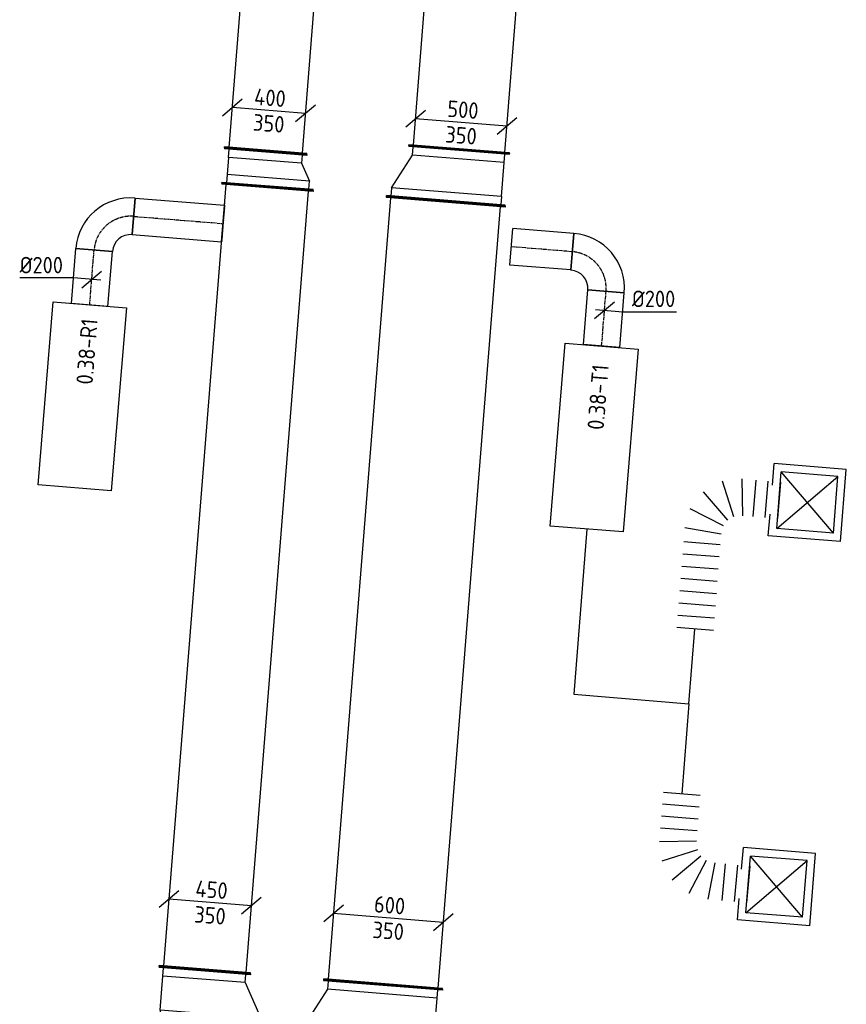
# Model space of a CAD drawing. Header units: millimetres. Extents: x -17664 to 48661, y -98 to 70975.
# Tile 48 of 62: x 8934 to 13440, y 37960 to 43326. Entities that reach past the tile are written whole.
import ezdxf

# ---------------------------------------------------------------- set-up
doc = ezdxf.new("R2010")
doc.units = ezdxf.units.MM
doc.linetypes.add('CENTER2', pattern=[28.575, 19.05, -3.175, 3.175, -3.175])
doc.linetypes.add('SMALL_DASH', pattern=[1.5, 0.5, -1])
for name, color, linetype in [('WL570---_APP', 2, 'Continuous'), ('WL570---_RETOUR_D', 4, 'Continuous'), ('WL570---_RETOUR_HL', 1, 'CENTER2'), ('WL570---_TOEVOER_D', 3, 'Continuous'), ('WL570---_TOEVOER_HL', 1, 'CENTER2'), ('WL570---_TOEVOER_RST', 3, 'Continuous'), ('WL570---_TOEVOER_RST_HL', 1, 'CENTER2'), ('WM570---', 1, 'Continuous'), ('WM570---_RETOUR', 1, 'Continuous'), ('WM570---_TOEVOER', 1, 'Continuous')]:
    doc.layers.add(name, color=color, linetype=linetype)
doc.styles.add('STABICAD-018', font='ISOCP.SHX', dxfattribs={"height": 90})
doc.styles.add('STABICAD-025', font='ISOCP.SHX', dxfattribs={"height": 125})

# ---------------------------------------------------------------- blocks, each defined once
blk = doc.blocks.new('*U845')
at = {"color": 0, "linetype": 'Continuous'}
for p, q in [((-50, 300, -3025), (-45, 300, -3025)), ((-50, -300, -3025), (-50, 300, -3025)), ((-45, -300, -3025), (-45, 300, -3025)), ((0, 275, -3025), (-45, 275, -3025)), ((0, 275, -3025), (186.6, 275, -3025)), ((0, -275, -3025), (0, 275, -3025)), ((186.6, 275, -3025), (231.6, 275, -3025)), ((186.6, -175, -3025), (186.6, 275, -3025)), ((236.6, 300, -3025), (231.6, 300, -3025)), ((231.6, -200, -3025), (231.6, 300, -3025)), ((236.6, -200, -3025), (236.6, 300, -3025)), ((186.6, -175, -3025), (0, -275, -3025)), ((186.6, -175, -3025), (231.6, -175, -3025)), ((236.6, -200, -3025), (231.6, -200, -3025)), ((-50, -300, -3025), (-45, -300, -3025)), ((0, -275, -3025), (-45, -275, -3025))]:
    blk.add_line(p, q, dxfattribs=at)
at = {"layer": 'WM570---', "color": 2, "style": 'STABICAD-018'}
for tag, p in [('CODE', (9974, 38006.4, 3025)), ('SECTIONCODE', (9974, 37906.4, 3025)), ('POSITIONCODE', (9974, 37906.4, 3025))]:
    blk.add_attdef(tag, p, '', height=1.8, dxfattribs=at)
blk = doc.blocks.new('*U877')
at = {"color": 0, "linetype": 'Continuous'}
for p, q in [((0, 250, -3025), (5, 250, -3025)), ((0, -250, -3025), (0, 250, -3025)), ((5, -250, -3025), (5, 250, -3025)), ((5, 225, -3025), (4277.3, 225, -3025)), ((4282.3, 250, -3025), (4277.3, 250, -3025)), ((4277.3, -250, -3025), (4277.3, 250, -3025)), ((4282.3, -250, -3025), (4282.3, 250, -3025)), ((0, -250, -3025), (5, -250, -3025)), ((5, -225, -3025), (4277.3, -225, -3025)), ((4282.3, -250, -3025), (4277.3, -250, -3025))]:
    blk.add_line(p, q, dxfattribs=at)
at = {"layer": 'WM570---_TOEVOER', "color": 2, "style": 'STABICAD-018'}
for tag in ['SECTIONCODE', 'CODE', 'POSITIONCODE']:
    blk.add_attdef(tag, (9943, 38146.3, 3025), '', height=1.8, dxfattribs=at)
blk = doc.blocks.new('*U854')
at = {"color": 0, "linetype": 'Continuous'}
for p, q in [((-170.5, 63.8, -3025), (-278.1, -27.9, -3025)), ((224.3, -17.9, -3025), (-224.3, 17.9, -3025)), ((278.1, 27.9, -3025), (170.5, -63.8, -3025))]:
    blk.add_line(p, q, dxfattribs=at)
at = {"color": 0, "linetype": 'Continuous', "style": 'STABICAD-018'}
for s, p in [('450', (-83.3, 31.7, -3025)), ('350', (-89.9, -108.2, -3025))]:
    blk.add_text(s, height=90, rotation=355.4253, dxfattribs=at).set_placement(p)
at = {"layer": 'WM570---_RETOUR', "color": 2, "style": 'STABICAD-018'}
blk.add_attdef('CODE', (9972.5, 38515.2, 3025), '', height=1.8, dxfattribs=at)
blk = doc.blocks.new('*U839')
at = {"color": 0, "linetype": 'Continuous'}
for p, q in [((0, 100, -3000), (300, 100, -3000)), ((0, -100, -3000), (0, 100, -3000)), ((300, 100, -3000), (300, -100, -3000)), ((0, -100, -3000), (300, -100, -3000))]:
    blk.add_line(p, q, dxfattribs=at)
at = {"layer": 'WL570---_RETOUR_HL', "linetype": 'CENTER2'}
blk.add_line((0, 0, -3000), (300, 0, -3000), dxfattribs=at)
at = {"layer": 'WM570---', "color": 2, "style": 'STABICAD-018'}
for tag in ['CODE', 'SECTIONCODE', 'POSITIONCODE']:
    blk.add_attdef(tag, (9315.4, 41772.1, 3000), '', height=1.8, dxfattribs=at)
blk = doc.blocks.new('*U841')
at = {"color": 0, "linetype": 'Continuous'}
for p, q in [((-200, -100, -3000), (-200, 100, -3000)), ((100, -200, -3000), (-100, -200, -3000))]:
    blk.add_line(p, q, dxfattribs=at)
for radius in [300, 100]:
    blk.add_arc((-200, -200, -3000), radius, 0, 90, dxfattribs=at)
at = {"layer": 'WL570---_RETOUR_HL', "linetype": 'CENTER2'}
blk.add_arc((-200, -200, -3000), 200, 0, 90, dxfattribs=at)
at = {"layer": 'WM570---', "color": 2, "style": 'STABICAD-018'}
for tag in ['CODE', 'SECTIONCODE', 'POSITIONCODE']:
    blk.add_attdef(tag, (9355.3, 42270.5, 3000), '', height=1.8, dxfattribs=at)
blk = doc.blocks.new('*U849')
at = {"color": 0, "linetype": 'Continuous'}
for p, q in [((0, 100, -3000), (488.8, 100, -3000)), ((0, -100, -3000), (0, 100, -3000)), ((488.8, 100, -3000), (488.8, -100, -3000)), ((0, -100, -3000), (488.8, -100, -3000))]:
    blk.add_line(p, q, dxfattribs=at)
at = {"layer": 'WL570---_RETOUR_HL', "linetype": 'CENTER2'}
blk.add_line((0, 0, -3000), (488.8, 0, -3000), dxfattribs=at)
at = {"layer": 'WM570---', "color": 2, "style": 'STABICAD-018'}
for tag in ['CODE', 'SECTIONCODE', 'POSITIONCODE']:
    blk.add_attdef(tag, (9554.6, 42254.5, 3000), '', height=1.8, dxfattribs=at)
blk = doc.blocks.new('*U846')
at = {"color": 2, "linetype": 'SMALL_DASH'}
for p, q in [((0, 115, -3000), (0, -115, -3000)), ((0, -100, -3000), (0, 100, -3000))]:
    blk.add_line(p, q, dxfattribs=at)
at = {"color": 0, "linetype": 'Continuous'}
for p, q in [((0, 100, -3000), (1, 100, -3000)), ((1, 100, -3000), (1, -100, -3000)), ((0, -100, -3000), (1, -100, -3000))]:
    blk.add_line(p, q, dxfattribs=at)
at = {"layer": 'WL570---_RETOUR_HL', "linetype": 'CENTER2'}
blk.add_line((0, 0, -3000), (1, 0, -3000), dxfattribs=at)
at = {"layer": 'WM570---', "color": 2, "style": 'STABICAD-018'}
for tag in ['CODE', 'SECTIONCODE', 'POSITIONCODE']:
    blk.add_attdef(tag, (10042.9, 42215.4, 3000), '', height=1.8, dxfattribs=at)
blk = doc.blocks.new('*U874')
at = {"color": 0, "linetype": 'Continuous'}
for p, q in [((-50, 250, -3025), (-45, 250, -3025)), ((-50, -250, -3025), (-50, 250, -3025)), ((-45, -250, -3025), (-45, 250, -3025)), ((0, 225, -3025), (-45, 225, -3025)), ((93.3, 225, -3025), (0, 225, -3025)), ((0, -225, -3025), (0, 225, -3025)), ((93.3, 225, -3025), (138.3, 225, -3025)), ((93.3, -175, -3025), (93.3, 225, -3025)), ((143.3, 250, -3025), (138.3, 250, -3025)), ((138.3, -200, -3025), (138.3, 250, -3025)), ((143.3, -200, -3025), (143.3, 250, -3025)), ((93.3, -175, -3025), (0, -225, -3025)), ((138.3, -175, -3025), (93.3, -175, -3025)), ((143.3, -200, -3025), (138.3, -200, -3025)), ((-50, -250, -3025), (-45, -250, -3025)), ((-45, -225, -3025), (0, -225, -3025))]:
    blk.add_line(p, q, dxfattribs=at)
at = {"layer": 'WM570---_TOEVOER', "color": 2, "style": 'STABICAD-018'}
for tag, p in [('CODE', (10288.6, 42564.8, 3025)), ('SECTIONCODE', (10288.6, 42464.8, 3025)), ('POSITIONCODE', (10288.6, 42464.8, 3025))]:
    blk.add_attdef(tag, p, '', height=1.8, dxfattribs=at)
blk = doc.blocks.new('*U894')
at = {"color": 0, "linetype": 'Continuous'}
for p, q in [((0, 225, -3025), (5, 225, -3025)), ((0, -225, -3025), (0, 225, -3025)), ((5, -225, -3025), (5, 225, -3025)), ((2021.6, 225, -3025), (2016.6, 225, -3025)), ((2016.6, -225, -3025), (2016.6, 225, -3025)), ((2021.6, -225, -3025), (2021.6, 225, -3025)), ((5, 200, -3025), (2016.6, 200, -3025)), ((5, -200, -3025), (2016.6, -200, -3025)), ((0, -225, -3025), (5, -225, -3025)), ((2021.6, -225, -3025), (2016.6, -225, -3025))]:
    blk.add_line(p, q, dxfattribs=at)
at = {"layer": 'WM570---_RETOUR', "color": 2, "style": 'STABICAD-018'}
for tag in ['CODE', 'SECTIONCODE', 'POSITIONCODE']:
    blk.add_attdef(tag, (10275.1, 42609.6, 3025), '', height=1.8, dxfattribs=at)
blk = doc.blocks.new('*U843')
at = {"color": 0, "linetype": 'Continuous'}
for p, q in [((-99.7, 8, -3000), (-392.8, 8, -3000)), ((49.8, -4, -3000), (-99.7, 8, -3000)), ((-53.8, -45.9, -3000), (53.8, 45.9, -3000))]:
    blk.add_line(p, q, dxfattribs=at)
at = {"color": 0, "linetype": 'Continuous', "style": 'STABICAD-018'}
blk.add_text('%%c200', height=90, dxfattribs=at).set_placement((-392.8, 33, -3000))
at = {"layer": 'WM570---', "color": 2, "style": 'STABICAD-018'}
blk.add_attdef('CODE', (9326.5, 41910.8, 3000), '', height=1.8, dxfattribs=at)
blk = doc.blocks.new('*U891')
at = {"color": 0, "linetype": 'Continuous'}
for p, q in [((-145.5, 61.8, -3025), (-253.2, -29.9, -3025)), ((199.4, -16, -3025), (-199.4, 16, -3025)), ((253.2, 29.9, -3025), (145.5, -61.8, -3025))]:
    blk.add_line(p, q, dxfattribs=at)
at = {"color": 0, "linetype": 'Continuous', "style": 'STABICAD-018'}
for s, p in [('400', (-83.3, 31.7, -3025)), ('350', (-89.9, -108.2, -3025))]:
    blk.add_text(s, height=90, rotation=355.4253, dxfattribs=at).set_placement(p)
at = {"layer": 'WM570---_RETOUR', "color": 2, "style": 'STABICAD-018'}
blk.add_attdef('CODE', (10292.8, 42831, 3025), '', height=1.8, dxfattribs=at)
blk = doc.blocks.new('*U870')
at = {"color": 0, "linetype": 'Continuous'}
for p, q in [((-50, 375, -3025), (-45, 375, -3025)), ((-50, -375, -3025), (-50, 375, -3025)), ((-45, -375, -3025), (-45, 375, -3025)), ((-45, 350, -3025), (0, 350, -3025)), ((186.6, 250, -3025), (0, 350, -3025)), ((0, -350, -3025), (0, 350, -3025)), ((236.6, 275, -3025), (231.6, 275, -3025)), ((231.6, -375, -3025), (231.6, 275, -3025)), ((236.6, -375, -3025), (236.6, 275, -3025)), ((231.6, 250, -3025), (186.6, 250, -3025)), ((186.6, -350, -3025), (186.6, 250, -3025)), ((-50, -375, -3025), (-45, -375, -3025)), ((0, -350, -3025), (-45, -350, -3025)), ((0, -350, -3025), (186.6, -350, -3025)), ((186.6, -350, -3025), (231.6, -350, -3025)), ((236.6, -375, -3025), (231.6, -375, -3025))]:
    blk.add_line(p, q, dxfattribs=at)
at = {"layer": 'WM570---_RETOUR', "color": 2, "style": 'STABICAD-018'}
for tag, p in [('CODE', (10846.4, 37936.4, 3025)), ('SECTIONCODE', (10846.4, 37836.4, 3025)), ('POSITIONCODE', (10846.4, 37836.4, 3025))]:
    blk.add_attdef(tag, p, '', height=1.8, dxfattribs=at)
blk = doc.blocks.new('*U886')
at = {"color": 0, "linetype": 'Continuous'}
for p, q in [((0, 325, -3025), (5, 325, -3025)), ((0, -325, -3025), (0, 325, -3025)), ((5, -325, -3025), (5, 325, -3025)), ((4281.8, 325, -3025), (4276.8, 325, -3025)), ((4276.8, -325, -3025), (4276.8, 325, -3025)), ((4281.8, -325, -3025), (4281.8, 325, -3025)), ((5, 300, -3025), (4276.8, 300, -3025)), ((5, -300, -3025), (4276.8, -300, -3025)), ((0, -325, -3025), (5, -325, -3025)), ((4281.8, -325, -3025), (4276.8, -325, -3025))]:
    blk.add_line(p, q, dxfattribs=at)
at = {"layer": 'WM570---_RETOUR', "color": 2, "style": 'STABICAD-018'}
for tag in ['CODE', 'SECTIONCODE', 'POSITIONCODE']:
    blk.add_attdef(tag, (10915.1, 38068.2, 3025), '', height=1.8, dxfattribs=at)
blk = doc.blocks.new('*U884')
at = {"color": 0, "linetype": 'Continuous'}
for p, q in [((-245.2, 69.8, -3025), (-352.9, -21.9, -3025)), ((299, -23.9, -3025), (-299, 23.9, -3025)), ((352.9, 21.9, -3025), (245.2, -69.8, -3025))]:
    blk.add_line(p, q, dxfattribs=at)
at = {"color": 0, "linetype": 'Continuous', "style": 'STABICAD-018'}
for s, p in [('600', (-81.5, 31.6, -3025)), ('350', (-89.9, -108.2, -3025))]:
    blk.add_text(s, height=90, rotation=355.4253, dxfattribs=at).set_placement(p)
at = {"layer": 'WM570---_RETOUR', "color": 2, "style": 'STABICAD-018'}
blk.add_attdef('CODE', (10944.1, 38430.9, 3025), '', height=1.8, dxfattribs=at)
blk = doc.blocks.new('*U863')
at = {"color": 0, "linetype": 'Continuous'}
for p, q in [((0, 100, -3000), (300, 100, -3000)), ((0, -100, -3000), (0, 100, -3000)), ((300, 100, -3000), (300, -100, -3000)), ((0, -100, -3000), (300, -100, -3000))]:
    blk.add_line(p, q, dxfattribs=at)
at = {"layer": 'WL570---_TOEVOER_HL', "linetype": 'CENTER2'}
blk.add_line((0, 0, -3000), (300, 0, -3000), dxfattribs=at)
at = {"layer": 'WM570---_RETOUR', "color": 2, "style": 'STABICAD-018'}
for tag, p in [('SECTIONCODE', (11966.9, 41684.3, 3000)), ('POSITIONCODE', (11966.9, 41684.3, 3000)), ('CODE', (12106.4, 41547.5, 3000))]:
    blk.add_attdef(tag, p, '', height=1.8, dxfattribs=at)
blk = doc.blocks.new('*U862')
at = {"color": 0, "linetype": 'Continuous'}
for p, q in [((-100, 200, -3000), (100, 200, -3000)), ((-200, -100, -3000), (-200, 100, -3000))]:
    blk.add_line(p, q, dxfattribs=at)
for radius, end in [(100, 360), (300, 0)]:
    blk.add_arc((-200, 200, -3000), radius, 270, end, dxfattribs=at)
at = {"layer": 'WL570---_TOEVOER_HL', "linetype": 'CENTER2'}
blk.add_arc((-200, 200, -3000), 200, 270, 360, dxfattribs=at)
at = {"layer": 'WM570---_RETOUR', "color": 2, "style": 'STABICAD-018'}
for tag in ['CODE', 'SECTIONCODE', 'POSITIONCODE']:
    blk.add_attdef(tag, (12146.3, 42045.9, 3000), '', height=1.8, dxfattribs=at)
blk = doc.blocks.new('*U864')
at = {"color": 0, "linetype": 'Continuous'}
for p, q in [((0, 100, -3000), (333.4, 100, -3000)), ((0, -100, -3000), (0, 100, -3000)), ((333.4, 100, -3000), (333.4, -100, -3000)), ((0, -100, -3000), (333.4, -100, -3000))]:
    blk.add_line(p, q, dxfattribs=at)
at = {"layer": 'WL570---_TOEVOER_HL', "linetype": 'CENTER2'}
blk.add_line((0, 0, -3000), (333.4, 0, -3000), dxfattribs=at)
at = {"layer": 'WM570---_RETOUR', "color": 2, "style": 'STABICAD-018'}
for tag, p in [('SECTIONCODE', (11817.4, 42222.7, 3000)), ('POSITIONCODE', (11817.4, 42222.7, 3000)), ('CODE', (11946.9, 42061.9, 3000))]:
    blk.add_attdef(tag, p, '', height=1.8, dxfattribs=at)
blk = doc.blocks.new('*U865')
at = {"color": 0, "linetype": 'Continuous'}
for p, q in [((-53.8, -45.9, -3000), (53.8, 45.9, -3000)), ((-49.8, 4, -3000), (99.7, -8, -3000)), ((99.7, -8, -3000), (392.8, -8, -3000))]:
    blk.add_line(p, q, dxfattribs=at)
at = {"color": 0, "linetype": 'Continuous', "style": 'STABICAD-018'}
blk.add_text('%%c200', height=90, dxfattribs=at).set_placement((149.7, 17, -3000))
at = {"layer": 'WM570---_RETOUR', "color": 2, "style": 'STABICAD-018'}
blk.add_attdef('CODE', (12122, 41742.9, 3000), '', height=1.8, dxfattribs=at)
blk = doc.blocks.new('*U885')
at = {"color": 0, "linetype": 'Continuous'}
for p, q in [((-50, 325, -3025), (-45, 325, -3025)), ((-50, -325, -3025), (-50, 325, -3025)), ((-45, -325, -3025), (-45, 325, -3025)), ((0, 300, -3025), (-45, 300, -3025)), ((0, 300, -3025), (186.6, 200, -3025)), ((0, -300, -3025), (0, 300, -3025)), ((236.6, 225, -3025), (231.6, 225, -3025)), ((231.6, -325, -3025), (231.6, 225, -3025)), ((236.6, -325, -3025), (236.6, 225, -3025)), ((186.6, 200, -3025), (231.6, 200, -3025)), ((186.6, -300, -3025), (186.6, 200, -3025)), ((0, -300, -3025), (-45, -300, -3025)), ((0, -300, -3025), (186.6, -300, -3025)), ((186.6, -300, -3025), (231.6, -300, -3025)), ((-50, -325, -3025), (-45, -325, -3025)), ((236.6, -325, -3025), (231.6, -325, -3025))]:
    blk.add_line(p, q, dxfattribs=at)
at = {"layer": 'WM570---_RETOUR', "color": 2, "style": 'STABICAD-018'}
for tag, p in [('CODE', (11260.6, 42486.3, 3025)), ('SECTIONCODE', (11260.6, 42386.3, 3025)), ('POSITIONCODE', (11260.6, 42386.3, 3025))]:
    blk.add_attdef(tag, p, '', height=1.8, dxfattribs=at)
blk = doc.blocks.new('*U889')
at = {"color": 0, "linetype": 'Continuous'}
for p, q in [((0, 275, -3025), (5, 275, -3025)), ((0, -275, -3025), (0, 275, -3025)), ((5, -275, -3025), (5, 275, -3025)), ((1931.6, 275, -3025), (1926.6, 275, -3025)), ((1926.6, -275, -3025), (1926.6, 275, -3025)), ((1931.6, -275, -3025), (1931.6, 275, -3025)), ((5, 250, -3025), (1926.6, 250, -3025)), ((5, -250, -3025), (1926.6, -250, -3025)), ((0, -275, -3025), (5, -275, -3025)), ((1931.6, -275, -3025), (1926.6, -275, -3025))]:
    blk.add_line(p, q, dxfattribs=at)
at = {"layer": 'WM570---_RETOUR', "color": 2, "style": 'STABICAD-018'}
for tag in ['SECTIONCODE', 'CODE', 'POSITIONCODE']:
    blk.add_attdef(tag, (11329.3, 42618.2, 3025), '', height=1.8, dxfattribs=at)
blk = doc.blocks.new('*U979')
at = {"color": 0, "linetype": 'Continuous'}
for p, q in [((-195.4, 65.8, -3025), (-303, -25.9, -3025)), ((249.2, -19.9, -3025), (-249.2, 19.9, -3025)), ((303, 25.9, -3025), (195.4, -65.8, -3025))]:
    blk.add_line(p, q, dxfattribs=at)
at = {"color": 0, "linetype": 'Continuous', "style": 'STABICAD-018'}
for s, p in [('500', (-78.8, 31.4, -3025)), ('350', (-89.9, -108.2, -3025))]:
    blk.add_text(s, height=90, rotation=355.4253, dxfattribs=at).set_placement(p)
at = {"layer": 'WM570---_RETOUR', "color": 2, "style": 'STABICAD-018'}
blk.add_attdef('CODE', (11341.2, 42766.1, 3025), '', height=1.8, dxfattribs=at)
blk = doc.blocks.new('*U1237')
at = {"color": 0, "linetype": 'Continuous'}
for p, q in [((197.5, 197.5, -2700), (-197.5, 197.5, -2700)), ((-197.5, 80, -2700), (-197.5, 197.5, -2700)), ((197.5, -197.5, -2700), (197.5, 197.5, -2700)), ((155, 155, -2700), (-155, 155, -2700)), ((-155, -155, -2700), (-155, 155, -2700)), ((155, -155, -2700), (-155, 155, -2700)), ((-155, -155, -2700), (155, 155, -2700)), ((155, -155, -2700), (155, 155, -2700)), ((-197.5, -197.5, -2700), (-197.5, -80, -2700)), ((155, -155, -2700), (-155, -155, -2700)), ((197.5, -197.5, -2700), (-197.5, -197.5, -2700))]:
    blk.add_line(p, q, dxfattribs=at)
at = {"layer": 'WL570---_TOEVOER_RST_HL', "linetype": 'CENTER2'}
blk.add_circle((0, 0, -2700), 0.0125, dxfattribs=at)
at = {"layer": 'WM570---', "color": 1, "style": 'STABICAD-018'}
blk.add_attdef('PRODUCTCODE', (9978.6, 24204, 2700), '', height=1.8, rotation=355.4, dxfattribs=at)
at = {"layer": 'WM570---', "color": 2}
for tag, p, style in [('CODE', (9946.8, 23809.3, 2700), 'STABICAD-018'), ('SECTIONCODE', (9938.8, 23709.6, 2700), 'STABICAD-025'), ('MATERIALCODE', (9938.8, 23709.6, 2700), 'STABICAD-025'), ('POSITIONCODE', (9938.8, 23709.6, 2700), 'STABICAD-025'), ('FLOWPREFIX', (9921.4, 23213.4, 2700), 'STABICAD-018'), ('FLOW', (9943.9, 23211.6, 2700), 'STABICAD-018'), ('FLOWSUFFIX', (10109.9, 23198.3, 2700), 'STABICAD-018')]:
    blk.add_attdef(tag, p, '', height=1.8, rotation=355.4, dxfattribs=dict(at, style=style))
blk = doc.blocks.new('*U1239')
at = {"color": 0, "linetype": 'Continuous'}
for p, q in [((363.8, 401.7, -3000), (563.8, 399.2, -3000)), ((363, 334.1, -3000), (563, 331.6, -3000)), ((362.1, 266.5, -3000), (562.1, 264, -3000)), ((351.5, 161.8, -3000), (539.1, 82, -3000)), ((361.4, 208.7, -3000), (561.2, 186.7, -3000)), ((298.4, 109.3, -3000), (375.8, -79.3, -3000)), ((330.1, 130.3, -3000), (473.4, -14.8, -3000)), ((0, -100, -3000), (0, 100, -3000)), ((65.3, 100, -3000), (65.3, -100, -3000)), ((130.5, 100, -3000), (130.5, -100, -3000)), ((195.8, 100, -3000), (195.8, -100, -3000)), ((251.3, 100, -3000), (270.8, -100, -3000))]:
    blk.add_line(p, q, dxfattribs=at)
at = {"layer": 'WL570---_TOEVOER_D', "color": 2, "style": 'STABICAD-018'}
for tag in ['CODE', 'SECTIONCODE', 'POSITIONCODE']:
    blk.add_attdef(tag, (13588.2, 52166.4, 3000), '', height=1.8, dxfattribs=at)
blk = doc.blocks.new('*U1238')
at = {"color": 0, "linetype": 'Continuous'}
for p, q in [((299.6, 736.2, -3000), (499.6, 736.2, -3000)), ((299.6, 669.1, -3000), (499.6, 669.1, -3000)), ((299.6, 602.1, -3000), (499.6, 602.1, -3000)), ((299.6, 535, -3000), (499.6, 535, -3000)), ((299.6, 468, -3000), (499.6, 468, -3000)), ((299.6, 401, -3000), (499.6, 401, -3000)), ((299.6, 333.9, -3000), (499.6, 333.9, -3000)), ((299.6, 266.9, -3000), (499.6, 266.9, -3000)), ((290.2, 162.4, -3000), (478.6, 84.3, -3000)), ((299.6, 209.7, -3000), (499.6, 190, -3000)), ((237.3, 109.4, -3000), (315.3, -79, -3000)), ((269, 130.6, -3000), (413.2, -13.6, -3000)), ((0, -100, -3000), (0, 100, -3000)), ((66.6, 100, -3000), (66.6, -100, -3000)), ((133.2, 100, -3000), (133.2, -100, -3000)), ((190, 100, -3000), (209.7, -100, -3000))]:
    blk.add_line(p, q, dxfattribs=at)
at = {"layer": 'WL570---_TOEVOER_D', "color": 2, "style": 'STABICAD-018'}
for tag in ['CODE', 'SECTIONCODE', 'POSITIONCODE']:
    blk.add_attdef(tag, (14189.7, 54662.5, 3000), '', height=1.8, dxfattribs=at)

msp = doc.modelspace()

# ---------------------------------------------------------------- linework, layer by layer
at = {"layer": 'WL570---_APP', "color": 2, "elevation": -3000}
msp.add_lwpolyline([(9116.5, 41788), (9515.2, 41756.1), (9433.1, 40759.4), (9034.3, 40791.3)], close=True, dxfattribs=at)
at = {"layer": 'WL570---_APP', "color": 2}
msp.add_lwpolyline([(11907.5, 41563.4), (12306.2, 41531.5), (12224, 40534.9), (11825.3, 40566.8)], close=True, dxfattribs=at)
at = {"layer": 'WL570---_TOEVOER_D', "elevation": 3000}
for points in [[(12026.2, 40550.7), (11954, 39651.2), (12582.1, 39598.1), (12614.7, 40005.3)], [(12582.1, 39598.1), (12542.9, 39108.1)]]:
    msp.add_lwpolyline(points, dxfattribs=at)

# ---------------------------------------------------------------- block references
at = {"layer": 'WL570---_RETOUR_D', "linetype": 'Continuous'}
for name, p, rotation in [('*U894', (10275.1, 42609.6, 3025), 85.42526662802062), ('*U874', (10288.6, 42464.8, 3025), 85.42526662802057), ('*U877', (9943, 38146.3, 3025), 85.42526662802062), ('*U841', (9355.3, 42270.5, 3000), 85.42526662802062), ('*U849', (9554.6, 42254.5, 3000), 355.425266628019), ('*U846', (10042.9, 42215.4, 3000), 175.4252666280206), ('*U839', (9315.4, 41772.1, 3000), 85.42526662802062), ('*U845', (9974, 37906.4, 3025), 85.42526662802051)]:
    msp.add_blockref(name, p, dxfattribs=dict(at, rotation=rotation))
at = {"layer": 'WL570---_TOEVOER_D', "linetype": 'Continuous'}
for name, p, rotation in [('*U889', (11329.3, 42618.2, 3025), 85.42526662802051), ('*U885', (11260.6, 42386.3, 3025), 85.42526662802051), ('*U886', (10915.1, 38068.2, 3025), 85.42526662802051), ('*U864', (11946.9, 42061.9, 3000), 175.4252666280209), ('*U862', (12146.3, 42045.9, 3000), 85.42526662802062), ('*U863', (12106.4, 41547.5, 3000), 85.42526662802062), ('*U1238', (13073, 40707.1, 3000), 175.4252666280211), ('*U1239', (12543.4, 39108.1, -50), 265.42526662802), ('*U870', (10846.4, 37836.4, 3025), 85.42526662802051)]:
    msp.add_blockref(name, p, dxfattribs=dict(at, rotation=rotation))
at = {"layer": 'WL570---_TOEVOER_RST', "linetype": 'Continuous', "rotation": 355.3999999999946}
for p in [(13227.5, 40694.7, -350), (13060, 38601.4, -350)]:
    msp.add_blockref('*U1237', p, dxfattribs=at)
at = {"layer": 'WM570---_RETOUR', "linetype": 'Continuous'}
for name, p in [('*U891', (10292.8, 42831, 3025)), ('*U843', (9326.5, 41910.8, 3000)), ('*U854', (9972.5, 38515.2, 3025))]:
    msp.add_blockref(name, p, dxfattribs=at)
at = {"layer": 'WM570---_TOEVOER', "linetype": 'Continuous'}
for name, p in [('*U979', (11341.2, 42766.1, 3025)), ('*U865', (12122, 41742.9, 3000)), ('*U884', (10944.1, 38430.9, 3025))]:
    msp.add_blockref(name, p, dxfattribs=at)

# ---------------------------------------------------------------- texts
at = {"layer": 'WM570---', "style": 'STABICAD-018'}
for s, p in [('0.38-R1', (9331.1, 41335)), ('0.38-T1', (12117.6, 41088.1))]:
    msp.add_text(s, height=90, rotation=85.4, dxfattribs=at).set_placement(p)

doc.saveas('drawing.dxf')
